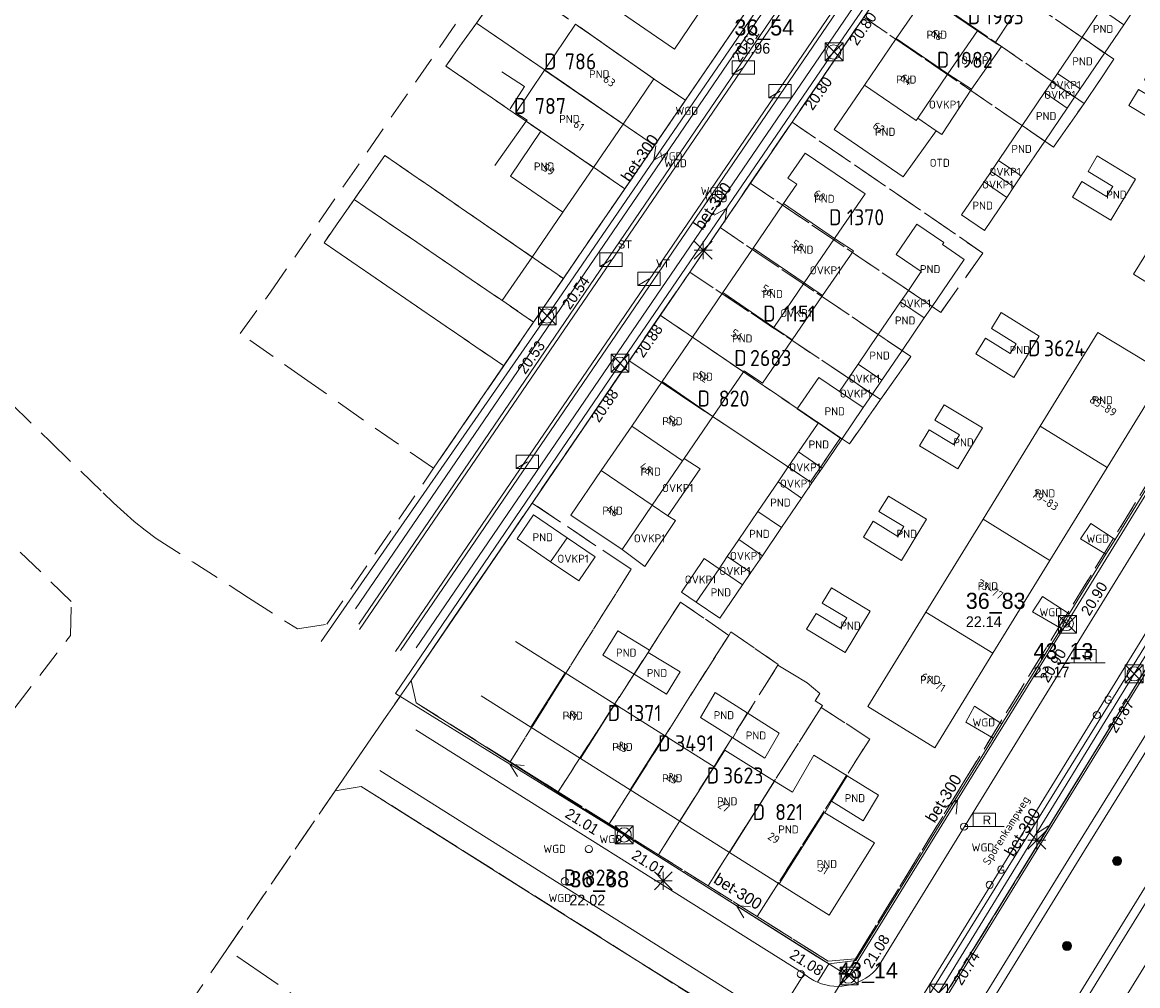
# Model space of a CAD drawing. Header units: metres. Extents: x 207644 to 210135, y 370459 to 373417.
# Tile 11 of 256: x 207816 to 207941, y 371877 to 371985. Entities that reach past the tile are written whole.
import ezdxf
from ezdxf.enums import TextEntityAlignment as Align

# ---------------------------------------------------------------- set-up
doc = ezdxf.new("R2010")
doc.units = ezdxf.units.M
doc.linetypes.add('HIDDEN2', pattern=[4.7625, 3.175, -1.5875])
for name, color, linetype in [('combi_kolk', 7, 'Continuous'), ('CON_BxH300x300mm', 7, 'Continuous'), ('DMM_BxH300x300mm', 7, 'Continuous'), ('GB', 1, 'Continuous'), ('GB07', 1, 'Continuous'), ('GB11', 1, 'Continuous'), ('INV_BxH300x300mm', 7, 'Continuous'), ('KAD_perceelnummer', 212, 'Continuous'), ('KAD_sectie', 212, 'Continuous'), ('KAD_Vastgesteld_Perceel', 212, 'Continuous'), ('KO_INSPECTIE', 7, 'Continuous'), ('NAR', 7, 'Continuous'), ('NLV_inspectieput', 7, 'Continuous'), ('NNR_inspectieput', 7, 'Continuous'), ('NOD_inspectieput', 7, 'Continuous'), ('ORL', 7, 'Continuous'), ('OTD', 7, 'Continuous'), ('OVKP1', 7, 'Continuous'), ('PIJL', 7, 'Continuous'), ('PND', 7, 'Continuous'), ('trottoirkolk', 7, 'Continuous'), ('WGD', 7, 'Continuous')]:
    doc.layers.add(name, color=color, linetype=linetype)
for name, color, linetype, lineweight in [('GIMGMV', 7, 'Continuous', 25), ('GMV', 7, 'Continuous', 25), ('GP1', 7, 'Continuous', 30), ('Q21_lantaarnpaal', 1, 'Continuous', 0), ('Q23_kolk', 153, 'Continuous', 0), ('Q26_boom', 72, 'Continuous', 0), ('Q28_rioolput', 153, 'Continuous', 0), ('Q89_trottoirkolk_rechts', 153, 'Continuous', 0)]:
    doc.layers.add(name, color=color, linetype=linetype, lineweight=lineweight)
doc.styles.add('ISO', font='isocpeur.ttf', dxfattribs={"height": 1})
doc.styles.add('ISOCP', font='ISOCP.shx', dxfattribs={"height": 1.8})

# ---------------------------------------------------------------- blocks, each defined once
blk = doc.blocks.new('ACMAP_ANN_TEMPLATE_Vastgesteld_Perceelnummer')
at = {"layer": 'KAD_perceelnummer', "style": 'ISOCP'}
blk.add_attdef('Perceelnummer', text='', height=1.8, dxfattribs=at).set_placement((0, 0), align=Align.MIDDLE)
at = {"layer": 'KAD_sectie', "style": 'ISOCP'}
blk.add_attdef('sectie', text='', height=1.8, dxfattribs=at).set_placement((-2.7, 0), align=Align.MIDDLE_RIGHT)
blk = doc.blocks.new('Q28')
at = {"linetype": 'Continuous'}
for p, q in [((-1, -1), (1, 1)), ((-1, 1), (1, -1))]:
    blk.add_line(p, q, dxfattribs=at)
blk.add_lwpolyline([(1, 1), (1, -1), (-1, -1), (-1, 1)], close=True)
blk = doc.blocks.new('Q89')
for p, q in [((1, 0), (0, 0)), ((3.5, 0), (4.5, 0))]:
    blk.add_line(p, q)
blk.add_lwpolyline([(1, 0), (3.5, 0), (3.5, 1.5), (1, 1.5), (1, 0)])
blk.add_text('R', height=1).set_placement((2.07, 0.25))
blk = doc.blocks.new('Q26')
blk.add_hatch(color=256).paths.add_polyline_path([(-0.45, -0.01, 1), (0.55, -0.01, 1)])
blk.add_circle((0.05, -0.01), 0.5)
blk = doc.blocks.new('Q23')
blk.add_line((-1.25, -0.75), (0, 0))
blk.add_lwpolyline([(-1.25, -0.75), (1.25, -0.75), (1.25, 0.75), (-1.25, 0.75), (-1.25, -0.75)])
blk = doc.blocks.new('Q21')
for p, q in [((-1, 1), (0, 0)), ((-1, 0), (0, 0)), ((-1, -1), (0, 0)), ((0, 1), (0, 0)), ((0, 0), (1, 1)), ((0, 0), (1, 0)), ((0, 0), (0, -1)), ((0, 0), (1, -1))]:
    blk.add_line(p, q)

msp = doc.modelspace()

# ---------------------------------------------------------------- linework, layer by layer
at = {"layer": 'combi_kolk', "color": 253, "lineweight": 13}
for centre in [(207879.79, 371892.01), (207877.09, 371888.41), (207903.55, 371878)]:
    msp.add_circle(centre, 0.4, dxfattribs=at)
at = {"layer": 'CON_BxH300x300mm', "color": 253, "linetype": 'Continuous', "lineweight": 13}
for points in [[(207932.73, 372018.4), (207907.24, 371981.34)], [(207899.08, 371986.71), (207875.07, 371951.75)], [(207907.24, 371981.34), (207883.27, 371946.35)], [(207957.67, 371956.84), (207933.33, 371917.29)], [(207875.07, 371951.75), (207849.77, 371915.26)], [(207963.52, 371947.899), (207940.931, 371911.645)], [(207883.27, 371946.35), (207858.12, 371909.45)], [(207933.33, 371917.29), (207908.91, 371877.77)], [(207940.931, 371911.645), (207919.01, 371875.88)], [(207858.12, 371909.45), (207883.75, 371893.6)], [(207883.75, 371893.6), (207908.91, 371877.77)]]:
    msp.add_lwpolyline(points, dxfattribs=at)
at = {"layer": 'GB', "color": 253, "linetype": 'Continuous', "lineweight": 13}
for points in [[(207914.255, 371982.833), (207917.557, 371987.671)], [(207923.357, 371983.712), (207917.557, 371987.671)], [(207883.44, 371985.713), (207889.378, 371981.656)], [(207889.378, 371981.656), (207892.771, 371986.611)], [(207887.097, 371978.313), (207878.307, 371984.454)], [(207920.054, 371978.873), (207923.357, 371983.712)], [(207923.357, 371983.712), (207925.352, 371982.35)], [(207910.703, 371977.631), (207914.255, 371982.833)], [(207883.635, 371973.263), (207887.097, 371978.313)], [(207916.673, 371973.913), (207920.054, 371978.873)], [(207910.703, 371977.631), (207907.297, 371972.642)], [(207880.307, 371968.408), (207883.635, 371973.263)], [(207907.297, 371972.642), (207915.049, 371967.338)], [(207902.104, 371967.187), (207904.038, 371970.008)], [(207904.038, 371970.008), (207910.77, 371965.453)], [(207876.864, 371963.385), (207880.307, 371968.408)], [(207903.096, 371966.509), (207902.104, 371967.187)], [(207940.877, 371956.424), (207947.391, 371966.972)], [(207901.622, 371964.351), (207903.096, 371966.509)], [(207898.217, 371959.365), (207901.622, 371964.351)], [(207910.77, 371965.453), (207907.34, 371960.437)], [(207873.421, 371958.363), (207876.864, 371963.385)], [(207867.595, 371962.382), (207873.421, 371958.363)], [(207894.812, 371954.378), (207898.217, 371959.365)], [(207870.074, 371953.48), (207873.421, 371958.363)], [(207948.384, 371951.79), (207940.877, 371956.424)], [(207894.812, 371954.378), (207891.407, 371949.392)], [(207888.002, 371944.406), (207891.407, 371949.392)], [(207930.403, 371939.391), (207936.868, 371949.893)], [(207936.868, 371949.893), (207944.42, 371945.356)], [(207897.192, 371945.596), (207897.12, 371945.491)], [(207884.597, 371939.419), (207888.002, 371944.406)], [(207893.712, 371940.506), (207897.12, 371945.491)], [(207944.42, 371945.356), (207937.895, 371934.76)], [(207881.192, 371934.433), (207884.597, 371939.419)], [(207890.485, 371935.787), (207893.712, 371940.506)], [(207923.996, 371928.984), (207930.403, 371939.391)], [(207877.787, 371929.447), (207881.192, 371934.433)], [(207931.488, 371924.353), (207937.895, 371934.76)], [(207883.516, 371925.582), (207877.787, 371929.447)], [(207917.59, 371918.578), (207923.996, 371928.984)], [(207925.08, 371913.948), (207931.488, 371924.353)], [(207917.59, 371918.578), (207911.075, 371907.996)], [(207871.555, 371915.291), (207877.127, 371911.779)], [(207918.57, 371903.375), (207925.08, 371913.948)], [(207882.699, 371908.268), (207877.127, 371911.779)], [(207873.286, 371905.684), (207867.714, 371909.196)], [(207888.272, 371904.756), (207882.699, 371908.268)], [(207911.075, 371907.996), (207918.57, 371903.375)], [(207878.858, 371902.172), (207873.286, 371905.684)], [(207888.272, 371904.756), (207893.844, 371901.244)], [(207884.431, 371898.661), (207878.858, 371902.172)], [(207893.871, 371901.227), (207893.844, 371901.244)], [(207884.431, 371898.661), (207890.003, 371895.149)], [(207890.003, 371895.149), (207895.576, 371891.638)], [(207911.828, 371892.718), (207906.721, 371884.615)], [(207895.576, 371891.638), (207901.148, 371888.126)], [(207906.721, 371884.615), (207901.148, 371888.126)]]:
    msp.add_lwpolyline(points, dxfattribs=at)
at = {"layer": 'GB07', "color": 253, "linetype": 'Continuous', "lineweight": 13}
for points in [[(207920.054, 371978.873), (207914.255, 371982.833)], [(207937.615, 371981.221), (207935.095, 371982.994)], [(207883.635, 371973.263), (207874.831, 371979.318)], [(207916.507, 371973.669), (207910.703, 371977.631)], [(207874.406, 371972.456), (207872.775, 371973.575)], [(207916.673, 371973.913), (207916.507, 371973.669)], [(207930.923, 371971.351), (207928.381, 371973.092)], [(207880.307, 371968.408), (207874.406, 371972.456)], [(207870.994, 371967.409), (207876.864, 371963.385)], [(207901.622, 371964.351), (207907.34, 371960.437)], [(207903.936, 371955.459), (207898.217, 371959.365)], [(207894.812, 371954.378), (207900.528, 371950.475)], [(207918.27, 371952.827), (207915.617, 371954.624)], [(207891.407, 371949.392), (207897.12, 371945.491)], [(207900.528, 371950.475), (207902.583, 371949.072)], [(207912.248, 371949.673), (207914.904, 371947.88)], [(207893.712, 371940.506), (207888.002, 371944.406)], [(207890.304, 371935.522), (207884.597, 371939.419)], [(207905.517, 371939.785), (207905.497, 371939.755)], [(207908.139, 371937.939), (207905.517, 371939.785)], [(207930.403, 371939.391), (207937.895, 371934.76)], [(207890.485, 371935.787), (207890.304, 371935.522)], [(207886.899, 371930.535), (207881.192, 371934.433)], [(207901.406, 371928.045), (207898.756, 371929.848)], [(207931.488, 371924.353), (207923.996, 371928.984)], [(207917.59, 371918.578), (207925.08, 371913.948)], [(207886.451, 371914.054), (207884.858, 371911.603)], [(207873.286, 371905.684), (207877.127, 371911.779)], [(207882.699, 371908.268), (207878.858, 371902.172)], [(207897.542, 371907.279), (207895.924, 371904.478)], [(207884.431, 371898.661), (207888.272, 371904.756)], [(207890.003, 371895.149), (207893.844, 371901.244)], [(207895.576, 371891.638), (207900.613, 371899.631)], [(207906.99, 371897.381), (207908.767, 371900.216)], [(207906.173, 371896.1), (207901.148, 371888.126)], [(207906.236, 371896.062), (207906.173, 371896.1)]]:
    msp.add_lwpolyline(points, dxfattribs=at)
at = {"layer": 'GB11', "color": 253, "linetype": 'Continuous', "lineweight": 13}
for points in [[(207925.352, 371982.35), (207928.722, 371987.474)], [(207937.219, 371986.126), (207935.095, 371982.994)], [(207937.219, 371986.126), (207939.769, 371984.398)], [(207878.307, 371984.454), (207874.831, 371979.318)], [(207937.615, 371981.221), (207939.769, 371984.398)], [(207935.095, 371982.994), (207932.344, 371978.936)], [(207934.894, 371977.207), (207937.615, 371981.221)], [(207940.342, 371975.329), (207941.432, 371977.135), (207944.177, 371975.477), (207944.834, 371976.564), (207942.088, 371978.222), (207943.154, 371979.986), (207947.484, 371977.371), (207944.672, 371972.714), (207940.342, 371975.329)], [(207871.589, 371974.527), (207874.831, 371979.318)], [(207932.344, 371978.936), (207934.894, 371977.207)], [(207930.887, 371976.788), (207928.381, 371973.092)], [(207930.887, 371976.788), (207933.437, 371975.059)], [(207872.875, 371973.716), (207871.589, 371974.527)], [(207930.923, 371971.351), (207933.437, 371975.059)], [(207872.775, 371973.575), (207872.875, 371973.716)], [(207916.673, 371973.913), (207918.736, 371972.514)], [(207928.381, 371973.092), (207925.73, 371969.182)], [(207874.406, 371972.456), (207870.994, 371967.409)], [(207915.049, 371967.338), (207918.736, 371972.514)], [(207928.28, 371967.453), (207930.923, 371971.351)], [(207941.094, 371967.09), (207938.307, 371962.482), (207934.014, 371965.08), (207935.064, 371966.816), (207937.847, 371965.132), (207938.541, 371966.279), (207935.758, 371967.963), (207936.802, 371969.687), (207941.094, 371967.09)], [(207925.73, 371969.182), (207928.28, 371967.453)], [(207924.1, 371966.778), (207921.59, 371963.076)], [(207924.1, 371966.778), (207926.65, 371965.049)], [(207926.65, 371965.049), (207924.14, 371961.347)], [(207916.428, 371961.833), (207914.266, 371958.655)], [(207916.577, 371962.051), (207916.428, 371961.833)], [(207919.601, 371959.992), (207916.577, 371962.051)], [(207924.14, 371961.347), (207921.59, 371963.076)], [(207907.34, 371960.437), (207903.936, 371955.459)], [(207919.435, 371959.748), (207919.601, 371959.992)], [(207921.858, 371958.099), (207919.435, 371959.748)], [(207914.266, 371958.655), (207917.064, 371956.75)], [(207918.27, 371952.827), (207921.858, 371958.099)], [(207917.064, 371956.75), (207915.617, 371954.624)], [(207903.936, 371955.459), (207900.528, 371950.475)], [(207912.248, 371949.673), (207914.737, 371953.331)], [(207914.737, 371953.331), (207917.386, 371951.528)], [(207923.174, 371947.497), (207924.254, 371949.25), (207927.028, 371947.54), (207927.71, 371948.648), (207924.936, 371950.358), (207926.031, 371952.134), (207930.292, 371949.508), (207927.436, 371944.872), (207923.174, 371947.497)], [(207914.904, 371947.88), (207917.386, 371951.528)], [(207909.992, 371946.358), (207912.248, 371949.673)], [(207902.583, 371949.072), (207899.258, 371944.24)], [(207912.641, 371944.555), (207914.904, 371947.88)], [(207899.258, 371944.24), (207897.192, 371945.596)], [(207909.992, 371946.358), (207912.641, 371944.555)], [(207903.166, 371941.342), (207905.57, 371944.875)], [(207905.57, 371944.875), (207907.903, 371943.288)], [(207907.903, 371943.288), (207910.553, 371941.486)], [(207905.497, 371939.755), (207903.166, 371941.342)], [(207908.139, 371937.939), (207910.553, 371941.486)], [(207916.856, 371937.201), (207917.936, 371938.993), (207920.689, 371937.334), (207921.347, 371938.426), (207918.594, 371940.085), (207919.632, 371941.808), (207923.939, 371939.212), (207921.164, 371934.606), (207916.856, 371937.201)], [(207903.29, 371936.512), (207905.497, 371939.755)], [(207905.941, 371934.708), (207908.139, 371937.939)], [(207903.29, 371936.512), (207905.941, 371934.708)], [(207890.304, 371935.522), (207886.899, 371930.535)], [(207898.756, 371929.848), (207901.002, 371933.149)], [(207901.002, 371933.149), (207903.652, 371931.345)], [(207901.406, 371928.045), (207903.652, 371931.345)], [(207910.573, 371926.953), (207911.662, 371928.744), (207914.444, 371927.055), (207915.106, 371928.145), (207912.324, 371929.834), (207913.379, 371931.573), (207917.656, 371928.975), (207914.851, 371924.355), (207910.573, 371926.953)], [(207877.346, 371926.897), (207873.598, 371929.455), (207871.764, 371926.768), (207875.511, 371924.21)], [(207886.899, 371930.535), (207883.516, 371925.582)], [(207898.756, 371929.848), (207896.607, 371926.689)], [(207875.511, 371924.21), (207877.346, 371926.897)], [(207899.256, 371924.886), (207901.406, 371928.045)], [(207896.607, 371926.689), (207899.256, 371924.886)], [(207891.832, 371919.673), (207894.387, 371923.428)], [(207894.387, 371923.428), (207897.037, 371921.625)], [(207897.037, 371921.625), (207894.482, 371917.87)], [(207905.262, 371918.409), (207908.018, 371916.753), (207908.712, 371917.907), (207905.959, 371919.561), (207907.007, 371921.293), (207911.327, 371918.679), (207908.528, 371914.054), (207904.209, 371916.668), (207905.262, 371918.409)], [(207891.832, 371919.673), (207894.482, 371917.87)], [(207883.051, 371916.481), (207881.371, 371913.74)], [(207886.604, 371914.303), (207883.051, 371916.481)], [(207881.371, 371913.74), (207884.858, 371911.603)], [(207886.451, 371914.054), (207886.604, 371914.303)], [(207886.451, 371914.054), (207890.013, 371911.87)], [(207890.013, 371911.87), (207888.487, 371909.379)], [(207888.487, 371909.379), (207884.858, 371911.603)], [(207893.946, 371909.556), (207892.326, 371906.752)], [(207897.542, 371907.279), (207893.946, 371909.556)], [(207897.542, 371907.279), (207901.138, 371905.001)], [(207892.326, 371906.752), (207895.924, 371904.478)], [(207899.522, 371902.203), (207895.924, 371904.478)], [(207901.138, 371905.001), (207899.522, 371902.203)], [(207895.047, 371903.078), (207893.871, 371901.227)], [(207900.613, 371899.631), (207895.047, 371903.078)], [(207902.634, 371898.379), (207905.017, 371902.542)], [(207905.017, 371902.542), (207908.767, 371900.216)], [(207900.613, 371899.631), (207902.634, 371898.379)], [(207912.253, 371898.054), (207908.767, 371900.216)], [(207910.535, 371895.182), (207912.253, 371898.054)], [(207906.236, 371896.062), (207906.99, 371897.381)], [(207906.99, 371897.381), (207910.535, 371895.182)], [(207906.236, 371896.062), (207911.828, 371892.718)]]:
    msp.add_lwpolyline(points, dxfattribs=at)
at = {"layer": 'GIMGMV', "color": 253, "linetype": 'Continuous', "lineweight": 13}
for points in [[(207872.594, 371977.453), (207870.042, 371979.111)], [(207870.973, 371974.957), (207872.594, 371977.453)]]:
    msp.add_lwpolyline(points, dxfattribs=at)
at = {"layer": 'GMV', "color": 253, "linetype": 'Continuous', "lineweight": 13}
for points in [[(207853.64, 371918.918), (207922.675, 372020.052)], [(207853.985, 371917.21), (207924.379, 372020.419)], [(207925.015, 372020.476), (207854.092, 371916.609)], [(207890.6, 371975.911), (207920.193, 372019.152)], [(207928.976, 372017.966), (207858.105, 371914.14)], [(207929.1, 372017.384), (207858.679, 371914.249)], [(207929.436, 372015.665), (207860.414, 371914.565)], [(207931.764, 372016.21), (207903.692, 371975.103)], [(207912.242, 371878.816), (207979.916, 371988.769)], [(207919.449, 371878.096), (207981.707, 371978.551)], [(207982.704, 371977.897), (207920.777, 371877.388)], [(207863.207, 371935.884), (207890.6, 371975.911)], [(207903.692, 371975.103), (207874.173, 371931.876)], [(207934.513, 371892.383), (207975.49, 371958.404)], [(207935.364, 371891.857), (207976.755, 371958.545)], [(207983.739, 371955.064), (207938.53, 371881.871)], [(207984.59, 371954.538), (207939.381, 371881.346)], [(207987.193, 371951.761), (207940.916, 371876.988)], [(207938.789, 371926.687), (207945.325, 371937.337)], [(207874.173, 371931.876), (207859.859, 371910.915)], [(207934.899, 371926.769), (207936.07, 371928.497)], [(207936.07, 371928.497), (207938.789, 371926.687)], [(207951.775, 371927.223), (207886.483, 371821.156)], [(207887.866, 371827.805), (207949.421, 371927.895)], [(207937.758, 371925.048), (207934.899, 371926.769)], [(207937.758, 371925.048), (207938.789, 371926.687)], [(207933.635, 371918.359), (207937.758, 371925.048)], [(207929.53, 371918.613), (207930.649, 371920.31)], [(207930.649, 371920.31), (207933.635, 371918.359)], [(207932.736, 371916.715), (207929.53, 371918.613)], [(207932.736, 371916.715), (207933.635, 371918.359)], [(207926.097, 371906.049), (207932.736, 371916.715)], [(207860.423, 371908.397), (207905.264, 371880.012)], [(207922.046, 371906.217), (207923.016, 371908.024)], [(207923.016, 371908.024), (207926.097, 371906.049)], [(207925.123, 371904.446), (207922.046, 371906.217)], [(207925.123, 371904.446), (207926.097, 371906.049)], [(207903.921, 371878.026), (207860.408, 371905.383)], [(207921.425, 371898.474), (207925.123, 371904.446)], [(207900.705, 371872.863), (207856.374, 371900.804)], [(207909.722, 371879.53), (207921.425, 371898.474)], [(207856.522, 371897.616), (207875.689, 371885.518)], [(207874.222, 371794.468), (207934.513, 371892.383)], [(207875.074, 371793.944), (207935.364, 371891.857)], [(207875.689, 371885.518), (207877.635, 371884.254)], [(207877.635, 371884.254), (207877.919, 371884.077)], [(207877.919, 371884.077), (207886.56, 371878.677)], [(207938.53, 371881.871), (207881.19, 371788.713)], [(207939.381, 371881.346), (207882.044, 371788.192)], [(207905.264, 371880.012), (207906.695, 371879.144)], [(207906.695, 371879.144), (207909.722, 371879.53)], [(207869.556, 371796.678), (207919.449, 371878.096)], [(207886.56, 371878.677), (207891.291, 371875.718)], [(207906.695, 371879.144), (207905.43, 371877.09)], [(207920.777, 371877.388), (207870.443, 371796.273)], [(207940.916, 371876.988), (207887.892, 371791.087)], [(207900.705, 371872.863), (207903.921, 371878.026)]]:
    msp.add_lwpolyline(points, dxfattribs=at)
for points in [[(207905.43, 371877.09, 0.336785), (207912.242, 371878.816)], [(207903.921, 371878.026, 0.0765894), (207905.43, 371877.09)]]:
    msp.add_lwpolyline(points, format="xyb", dxfattribs=at)
at = {"layer": 'GP1', "color": 253, "linetype": 'Continuous', "lineweight": 13}
for points in [[(207939.769, 371984.398), (207941.038, 371986.27)], [(207922.69, 371977.158), (207926.046, 371981.963)], [(207925.352, 371982.35), (207926.046, 371981.963)], [(207922.69, 371977.158), (207920.054, 371978.873)], [(207932.344, 371978.936), (207931.693, 371977.976)], [(207919.376, 371972.095), (207922.69, 371977.158)], [(207931.693, 371977.976), (207930.887, 371976.788)], [(207931.693, 371977.976), (207934.256, 371976.266)], [(207934.256, 371976.266), (207934.894, 371977.207)], [(207933.437, 371975.059), (207934.256, 371976.266)], [(207869.252, 371968.603), (207872.775, 371973.575)], [(207918.736, 371972.514), (207919.376, 371972.095)], [(207925.73, 371969.182), (207924.888, 371967.94)], [(207924.888, 371967.94), (207924.1, 371966.778)], [(207927.438, 371966.211), (207924.888, 371967.94)], [(207927.438, 371966.211), (207928.28, 371967.453)], [(207927.438, 371966.211), (207926.65, 371965.049)], [(207909.448, 371959.05), (207907.34, 371960.437)], [(207906.005, 371954.046), (207909.448, 371959.05)], [(207906.005, 371954.046), (207903.936, 371955.459)], [(207914.737, 371953.331), (207915.617, 371954.624)], [(207902.583, 371949.072), (207906.005, 371954.046)], [(207917.386, 371951.528), (207918.27, 371952.827)], [(207908.941, 371944.814), (207909.992, 371946.358)], [(207907.903, 371943.288), (207908.941, 371944.814)], [(207911.564, 371942.972), (207908.941, 371944.814)], [(207911.564, 371942.972), (207912.641, 371944.555)], [(207910.553, 371941.486), (207911.564, 371942.972)], [(207892.261, 371934.615), (207890.485, 371935.787)], [(207902.152, 371934.839), (207903.29, 371936.512)], [(207888.631, 371929.352), (207892.261, 371934.615)], [(207901.002, 371933.149), (207902.152, 371934.839)], [(207902.152, 371934.839), (207904.807, 371933.042)], [(207904.807, 371933.042), (207905.941, 371934.708)], [(207903.652, 371931.345), (207904.807, 371933.042)], [(207883.516, 371925.582), (207886.057, 371923.689), (207889.492, 371928.846), (207888.631, 371929.352)], [(207886.899, 371930.535), (207888.631, 371929.352)], [(207875.511, 371924.21), (207878.655, 371922.064), (207880.49, 371924.751), (207877.346, 371926.897)], [(207896.607, 371926.689), (207895.319, 371924.797)], [(207891.832, 371919.673), (207890.166, 371920.807), (207892.722, 371924.561), (207894.387, 371923.428)], [(207894.387, 371923.428), (207895.319, 371924.797)], [(207897.969, 371922.994), (207895.319, 371924.797)], [(207897.969, 371922.994), (207899.256, 371924.886)], [(207897.969, 371922.994), (207897.037, 371921.625)]]:
    msp.add_lwpolyline(points, dxfattribs=at)
at = {"layer": 'KAD_Vastgesteld_Perceel', "color": 253, "linetype": 'HIDDEN2', "lineweight": 13}
for points in [[(207978.172, 371991.11), (207921.953, 371899.736), (207909.693, 371879.709), (207906.639, 371879.444), (207898.658, 371884.443), (207911.288, 371904.346), (207905.839, 371907.883), (207905.839, 371907.883), (207905.987, 371908.116), (207905.184, 371908.632), (207905.675, 371909.442), (207904.268, 371910.629), (207902.66, 371911.609), (207900.992, 371912.626), (207901.036, 371912.696), (207895.722, 371916.355), (207895.471, 371915.959), (207890.058, 371919.683), (207876.348, 371898.421), (207870.956, 371901.799), (207884.546, 371923.366), (207873.431, 371930.793), (207884.308, 371946.724), (207904.643, 371933.176), (207908.001, 371938.096), (207909.003, 371937.414), (207912.503, 371942.387), (207915.897, 371947.209), (207894.502, 371961.655), (207897.896, 371966.626), (207919.266, 371952.153), (207923.953, 371958.807), (207902.581, 371973.487), (207910.618, 371985.254), (207931.895, 371970.685), (207935.311, 371975.561), (207938.663, 371980.529), (207917.36, 371995.124)], [(207814.981, 371941.964), (207819.41, 371937.669), (207825.331, 371931.929), (207826.493, 371930.802), (207827.644, 371929.75), (207828.826, 371928.734), (207830.038, 371927.753), (207831.279, 371926.808), (207835.437, 371924.148), (207841.65, 371920.173), (207847.117, 371916.675), (207850.42, 371917.2), (207862.388, 371934.688), (207870.251, 371946.178), (207873.599, 371951.071), (207876.932, 371955.941), (207883.816, 371966), (207887.138, 371970.854), (207890.618, 371975.938), (207892.378, 371978.51), (207903.068, 371994.129)], [(207848.949, 371781.25), (207856.991, 371794.325), (207879.003, 371829.807), (207901.874, 371866.73), (207909.693, 371879.709), (207921.953, 371899.736), (207978.172, 371991.11), (207977, 371994.192), (207979.284, 371992.76), (207988.503, 371987.465), (207984.34, 371980.692), (207984.34, 371980.692), (207932.007, 371895.54), (207820.897, 371715.341)], [(207903.068, 371994.129), (207892.378, 371978.51), (207890.618, 371975.938), (207887.102, 371978.309), (207881.41, 371982.286), (207870.801, 371989.694), (207867.18, 371984.579), (207863.766, 371979.756), (207883.816, 371966), (207876.932, 371955.941), (207856.919, 371969.746), (207853.486, 371964.817), (207850.105, 371959.964), (207870.251, 371946.178), (207862.388, 371934.688), (207854.272, 371940.281), (207848.286, 371944.485), (207840.691, 371949.803), (207844.107, 371954.428), (207866.361, 371986.648)], [(207910.618, 371985.254), (207902.581, 371973.487), (207902.109, 371972.797), (207897.896, 371966.626), (207894.502, 371961.655), (207891.107, 371956.682), (207887.798, 371951.835), (207884.308, 371946.724), (207873.431, 371930.793), (207859.859, 371910.915), (207851.343, 371898.553), (207839.19, 371880.754), (207835.689, 371875.626)], [(207771.776, 371851.083), (207821.685, 371915.963), (207821.769, 371919.773), (207800.302, 371940.421)], [(207848.903, 371874.168), (207842.937, 371878.214), (207839.19, 371880.754), (207851.343, 371898.553), (207854.282, 371899.03), (207900.582, 371869.806)]]:
    msp.add_lwpolyline(points, dxfattribs=at)
for points in [[(207917.36, 371995.124), (207938.663, 371980.529), (207935.311, 371975.561), (207914.024, 371990.241), (207917.36, 371995.124)], [(207887.138, 371970.854), (207867.18, 371984.579), (207870.801, 371989.694), (207881.41, 371982.286), (207887.102, 371978.309), (207890.618, 371975.938), (207887.138, 371970.854)], [(207910.618, 371985.254), (207914.024, 371990.241), (207935.311, 371975.561), (207931.895, 371970.685), (207910.618, 371985.254)], [(207867.18, 371984.579), (207887.138, 371970.854), (207883.816, 371966), (207863.766, 371979.756), (207867.18, 371984.579)], [(208009.722, 371967.476), (208005.39, 371960.57), (207956.65, 371881.538), (207845.987, 371699.643), (207794.044, 371617.783), (207792.845, 371615.893), (207773.131, 371584.95), (207746.677, 371546.348), (207737.006, 371533.51), (207703.08, 371481.528), (207701.801, 371482.262), (207692.452, 371468.103), (207655.61, 371473.929), (207671.991, 371500.73), (207676.799, 371508.43), (207710.999, 371565.357), (207742.297, 371615.197), (207752.88, 371608.71), (207786.699, 371661.231), (207820.897, 371715.341), (207932.007, 371895.54), (207984.34, 371980.692), (208009.722, 371967.476)], [(207897.896, 371966.626), (207902.109, 371972.797), (207902.581, 371973.487), (207923.953, 371958.807), (207919.266, 371952.153), (207897.896, 371966.626)], [(207873.599, 371951.071), (207853.486, 371964.817), (207856.919, 371969.746), (207876.932, 371955.941), (207873.599, 371951.071)], [(207873.599, 371951.071), (207870.251, 371946.178), (207850.105, 371959.964), (207853.486, 371964.817), (207873.599, 371951.071)], [(207891.107, 371956.682), (207894.502, 371961.655), (207915.897, 371947.209), (207912.503, 371942.387), (207891.107, 371956.682)], [(207891.107, 371956.682), (207912.503, 371942.387), (207909.003, 371937.414), (207908.001, 371938.096), (207887.798, 371951.835), (207891.107, 371956.682)], [(207908.001, 371938.096), (207904.643, 371933.176), (207884.308, 371946.724), (207887.798, 371951.835), (207908.001, 371938.096)], [(207884.546, 371923.366), (207870.956, 371901.799), (207860.449, 371908.381), (207859.859, 371910.915), (207873.431, 371930.793), (207884.546, 371923.366)], [(207882.081, 371894.829), (207876.348, 371898.421), (207890.058, 371919.683), (207895.471, 371915.959), (207882.081, 371894.829)], [(207900.992, 371912.626), (207893.826, 371901.253), (207889.987, 371895.16), (207887.6, 371891.371), (207882.081, 371894.829), (207895.471, 371915.959), (207895.722, 371916.355), (207901.036, 371912.696), (207900.992, 371912.626)], [(207902.66, 371911.609), (207904.268, 371910.629), (207905.675, 371909.442), (207905.184, 371908.632), (207905.987, 371908.116), (207905.839, 371907.883), (207893.153, 371887.892), (207887.6, 371891.371), (207889.987, 371895.16), (207893.826, 371901.253), (207900.992, 371912.626), (207902.66, 371911.609)], [(207898.658, 371884.443), (207906.639, 371879.444), (207909.693, 371879.709), (207901.874, 371866.73), (207900.582, 371869.806), (207854.282, 371899.03), (207851.343, 371898.553), (207859.859, 371910.915), (207860.449, 371908.381), (207870.956, 371901.799), (207876.348, 371898.421), (207882.081, 371894.829), (207887.6, 371891.371), (207893.153, 371887.892), (207898.658, 371884.443)], [(207893.153, 371887.892), (207905.839, 371907.883), (207911.288, 371904.346), (207898.658, 371884.443), (207893.153, 371887.892)]]:
    msp.add_lwpolyline(points, close=True, dxfattribs=at)
at = {"layer": 'NOD_inspectieput', "color": 253, "lineweight": 13}
for centre in [(207907.24, 371981.34), (207875.07, 371951.75), (207883.27, 371946.35), (207933.33, 371917.29), (207940.93, 371911.65), (207883.75, 371893.6), (207908.91, 371877.77)]:
    msp.add_circle(centre, 0.8, dxfattribs=at)
at = {"layer": 'PIJL', "color": 253, "lineweight": 13}
for points in [[(207887.3, 371970.82), (207887.08, 371969.23), (207888.48, 371970.01)], [(207893.85, 371963.06), (207895.26, 371963.84), (207895.04, 371962.25)], [(207872.54, 371901.38), (207870.94, 371901.53), (207871.78, 371900.16)], [(207919.75, 371896.68), (207921.12, 371897.53), (207920.98, 371895.93)], [(207930.11, 371895.37), (207929.97, 371893.76), (207931.34, 371894.61)], [(207897.93, 371885.53), (207896.33, 371885.69), (207897.17, 371884.31)]]:
    msp.add_lwpolyline(points, dxfattribs=at)
at = {"layer": 'trottoirkolk', "color": 253, "lineweight": 13}
for centre in [(207933.33, 371917.29), (207936.75, 371907.04), (207921.87, 371894.52), (207924.73, 371888)]:
    msp.add_circle(centre, 0.4, dxfattribs=at)

# ---------------------------------------------------------------- block references
at = {"layer": 'KAD_Vastgesteld_Perceel', "color": 253, "linetype": 'HIDDEN2', "lineweight": 13}
ref = msp.add_blockref('ACMAP_ANN_TEMPLATE_Vastgesteld_Perceelnummer', (207926.382, 371985.343), dxfattribs=at)
ref.add_attrib('Perceelnummer', '1983', dxfattribs={"layer": 'KAD_perceelnummer', "lineweight": 13, "height": 1.8, "style": 'ISOCP'}).set_placement((207926.382, 371985.343), align=Align.MIDDLE)
ref.add_attrib('sectie', 'D', dxfattribs={"layer": 'KAD_sectie', "lineweight": 13, "height": 1.8, "style": 'ISOCP'}).set_placement((207923.682, 371985.343), align=Align.MIDDLE_RIGHT)
ref = msp.add_blockref('ACMAP_ANN_TEMPLATE_Vastgesteld_Perceelnummer', (207878.865, 371980.274), dxfattribs=at)
ref.add_attrib('Perceelnummer', '786', dxfattribs={"layer": 'KAD_perceelnummer', "lineweight": 13, "height": 1.8, "style": 'ISOCP'}).set_placement((207878.865, 371980.274), align=Align.MIDDLE)
ref.add_attrib('sectie', 'D', dxfattribs={"layer": 'KAD_sectie', "lineweight": 13, "height": 1.8, "style": 'ISOCP'}).set_placement((207876.165, 371980.274), align=Align.MIDDLE_RIGHT)
ref = msp.add_blockref('ACMAP_ANN_TEMPLATE_Vastgesteld_Perceelnummer', (207922.909, 371980.463), dxfattribs=at)
ref.add_attrib('Perceelnummer', '1982', dxfattribs={"layer": 'KAD_perceelnummer', "lineweight": 13, "height": 1.8, "style": 'ISOCP'}).set_placement((207922.909, 371980.463), align=Align.MIDDLE)
ref.add_attrib('sectie', 'D', dxfattribs={"layer": 'KAD_sectie', "lineweight": 13, "height": 1.8, "style": 'ISOCP'}).set_placement((207920.209, 371980.463), align=Align.MIDDLE_RIGHT)
ref = msp.add_blockref('ACMAP_ANN_TEMPLATE_Vastgesteld_Perceelnummer', (207875.482, 371975.29), dxfattribs=at)
ref.add_attrib('Perceelnummer', '787', dxfattribs={"layer": 'KAD_perceelnummer', "lineweight": 13, "height": 1.8, "style": 'ISOCP'}).set_placement((207875.482, 371975.29), align=Align.MIDDLE)
ref.add_attrib('sectie', 'D', dxfattribs={"layer": 'KAD_sectie', "lineweight": 13, "height": 1.8, "style": 'ISOCP'}).set_placement((207872.782, 371975.29), align=Align.MIDDLE_RIGHT)
ref = msp.add_blockref('ACMAP_ANN_TEMPLATE_Vastgesteld_Perceelnummer', (207910.813, 371962.82), dxfattribs=at)
ref.add_attrib('Perceelnummer', '1370', dxfattribs={"layer": 'KAD_perceelnummer', "lineweight": 13, "height": 1.8, "style": 'ISOCP'}).set_placement((207910.813, 371962.82), align=Align.MIDDLE)
ref.add_attrib('sectie', 'D', dxfattribs={"layer": 'KAD_sectie', "lineweight": 13, "height": 1.8, "style": 'ISOCP'}).set_placement((207908.113, 371962.82), align=Align.MIDDLE_RIGHT)
ref = msp.add_blockref('ACMAP_ANN_TEMPLATE_Vastgesteld_Perceelnummer', (207903.427, 371952.021), dxfattribs=at)
ref.add_attrib('Perceelnummer', '1151', dxfattribs={"layer": 'KAD_perceelnummer', "lineweight": 13, "height": 1.8, "style": 'ISOCP'}).set_placement((207903.427, 371952.021), align=Align.MIDDLE)
ref.add_attrib('sectie', 'D', dxfattribs={"layer": 'KAD_sectie', "lineweight": 13, "height": 1.8, "style": 'ISOCP'}).set_placement((207900.727, 371952.021), align=Align.MIDDLE_RIGHT)
ref = msp.add_blockref('ACMAP_ANN_TEMPLATE_Vastgesteld_Perceelnummer', (207900.182, 371947.048), dxfattribs=at)
ref.add_attrib('Perceelnummer', '2683', dxfattribs={"layer": 'KAD_perceelnummer', "lineweight": 13, "height": 1.8, "style": 'ISOCP'}).set_placement((207900.182, 371947.048), align=Align.MIDDLE)
ref.add_attrib('sectie', 'D', dxfattribs={"layer": 'KAD_sectie', "lineweight": 13, "height": 1.8, "style": 'ISOCP'}).set_placement((207897.482, 371947.048), align=Align.MIDDLE_RIGHT)
ref = msp.add_blockref('ACMAP_ANN_TEMPLATE_Vastgesteld_Perceelnummer', (207933.124, 371948.145), dxfattribs=at)
ref.add_attrib('Perceelnummer', '3624', dxfattribs={"layer": 'KAD_perceelnummer', "lineweight": 13, "height": 1.8, "style": 'ISOCP'}).set_placement((207933.124, 371948.145), align=Align.MIDDLE)
ref.add_attrib('sectie', 'D', dxfattribs={"layer": 'KAD_sectie', "lineweight": 13, "height": 1.8, "style": 'ISOCP'}).set_placement((207930.424, 371948.145), align=Align.MIDDLE_RIGHT)
ref = msp.add_blockref('ACMAP_ANN_TEMPLATE_Vastgesteld_Perceelnummer', (207896.078, 371942.506), dxfattribs=at)
ref.add_attrib('Perceelnummer', '820', dxfattribs={"layer": 'KAD_perceelnummer', "lineweight": 13, "height": 1.8, "style": 'ISOCP'}).set_placement((207896.078, 371942.506), align=Align.MIDDLE)
ref.add_attrib('sectie', 'D', dxfattribs={"layer": 'KAD_sectie', "lineweight": 13, "height": 1.8, "style": 'ISOCP'}).set_placement((207893.378, 371942.506), align=Align.MIDDLE_RIGHT)
ref = msp.add_blockref('ACMAP_ANN_TEMPLATE_Vastgesteld_Perceelnummer', (207886, 371907.256), dxfattribs=at)
ref.add_attrib('Perceelnummer', '1371', dxfattribs={"layer": 'KAD_perceelnummer', "lineweight": 13, "height": 1.8, "style": 'ISOCP'}).set_placement((207886, 371907.256), align=Align.MIDDLE)
ref.add_attrib('sectie', 'D', dxfattribs={"layer": 'KAD_sectie', "lineweight": 13, "height": 1.8, "style": 'ISOCP'}).set_placement((207883.3, 371907.256), align=Align.MIDDLE_RIGHT)
ref = msp.add_blockref('ACMAP_ANN_TEMPLATE_Vastgesteld_Perceelnummer', (207891.638, 371903.863), dxfattribs=at)
ref.add_attrib('Perceelnummer', '3491', dxfattribs={"layer": 'KAD_perceelnummer', "lineweight": 13, "height": 1.8, "style": 'ISOCP'}).set_placement((207891.638, 371903.863), align=Align.MIDDLE)
ref.add_attrib('sectie', 'D', dxfattribs={"layer": 'KAD_sectie', "lineweight": 13, "height": 1.8, "style": 'ISOCP'}).set_placement((207888.938, 371903.863), align=Align.MIDDLE_RIGHT)
ref = msp.add_blockref('ACMAP_ANN_TEMPLATE_Vastgesteld_Perceelnummer', (207897.1, 371900.259), dxfattribs=at)
ref.add_attrib('Perceelnummer', '3623', dxfattribs={"layer": 'KAD_perceelnummer', "lineweight": 13, "height": 1.8, "style": 'ISOCP'}).set_placement((207897.1, 371900.259), align=Align.MIDDLE)
ref.add_attrib('sectie', 'D', dxfattribs={"layer": 'KAD_sectie', "lineweight": 13, "height": 1.8, "style": 'ISOCP'}).set_placement((207894.4, 371900.259), align=Align.MIDDLE_RIGHT)
ref = msp.add_blockref('ACMAP_ANN_TEMPLATE_Vastgesteld_Perceelnummer', (207902.248, 371896.163), dxfattribs=at)
ref.add_attrib('Perceelnummer', '821', dxfattribs={"layer": 'KAD_perceelnummer', "lineweight": 13, "height": 1.8, "style": 'ISOCP'}).set_placement((207902.248, 371896.163), align=Align.MIDDLE)
ref.add_attrib('sectie', 'D', dxfattribs={"layer": 'KAD_sectie', "lineweight": 13, "height": 1.8, "style": 'ISOCP'}).set_placement((207899.548, 371896.163), align=Align.MIDDLE_RIGHT)
ref = msp.add_blockref('ACMAP_ANN_TEMPLATE_Vastgesteld_Perceelnummer', (207881.061, 371888.823), dxfattribs=at)
ref.add_attrib('Perceelnummer', '823', dxfattribs={"layer": 'KAD_perceelnummer', "lineweight": 13, "height": 1.8, "style": 'ISOCP'}).set_placement((207881.061, 371888.823), align=Align.MIDDLE)
ref.add_attrib('sectie', 'D', dxfattribs={"layer": 'KAD_sectie', "lineweight": 13, "height": 1.8, "style": 'ISOCP'}).set_placement((207878.361, 371888.823), align=Align.MIDDLE_RIGHT)
at = {"layer": 'Q21_lantaarnpaal', "color": 253}
for p in [(207892.61, 371959.119), (207930.017, 371893.016), (207888.136, 371888.447)]:
    msp.add_blockref('Q21', p, dxfattribs=at)
at = {"layer": 'Q23_kolk', "color": 253}
for p in [(207897.125, 371979.612), (207901.228, 371976.934), (207882.278, 371958.062), (207886.544, 371955.93), (207872.898, 371935.422)]:
    msp.add_blockref('Q23', p, dxfattribs=at)
at = {"layer": 'Q26_boom', "color": 253}
for p in [(207938.971, 371890.692), (207933.352, 371881.168)]:
    msp.add_blockref('Q26', p, dxfattribs=at)
at = {"layer": 'Q28_rioolput', "color": 253}
for p in [(207907.289, 371981.354), (207875.133, 371951.75), (207883.284, 371946.462), (207933.465, 371917.19), (207940.933, 371911.644), (207883.746, 371893.601), (207908.973, 371877.794), (207919.01, 371875.879)]:
    msp.add_blockref('Q28', p, dxfattribs=at)
at = {"layer": 'Q89_trottoirkolk_rechts', "color": 253}
for p in [(207933.191, 371912.864), (207921.869, 371894.523)]:
    msp.add_blockref('Q89', p, dxfattribs=at)

# ---------------------------------------------------------------- texts
at = {"layer": 'DMM_BxH300x300mm', "color": 253, "lineweight": 13}
for rotation, p in [(55.52, (207884.37, 371966.66)), (55.59, (207892.54, 371961.28)), (58.29, (207918.56, 371894.85)), (58.5, (207927.4, 371891.06)), (327.82, (207893.67, 371888.29))]:
    msp.add_text('bet-300', height=1.3, rotation=rotation, dxfattribs=at).set_placement(p)
at = {"layer": 'INV_BxH300x300mm', "color": 253, "lineweight": 13}
for s, rotation, p in [('20.80', 55.48, (207909.86, 371981.97)), ('20.61', 55.52, (207896.71, 371980.09)), ('20.80', 55.59, (207904.88, 371974.71)), ('20.54', 55.52, (207877.69, 371952.38)), ('20.88', 55.59, (207885.89, 371946.98)), ('20.53', 55.26, (207872.67, 371945.14)), ('20.88', 55.72, (207880.93, 371939.72)), ('20.90', 58.39, (207935.91, 371918.05)), ('20.90', 58.29, (207931.29, 371910.56)), ('20.87', 58.5, (207938.91, 371904.91)), ('21.01', 328.27, (207877.02, 371895.65)), ('21.01', 327.82, (207884.48, 371891.01)), ('21.08', 58.29, (207911.49, 371878.53)), ('21.08', 327.82, (207902.2, 371879.87)), ('20.74', 58.5, (207921.59, 371876.64))]:
    msp.add_text(s, height=1.2, rotation=rotation, dxfattribs=at).set_placement(p)
at = {"layer": 'KO_INSPECTIE', "color": 253, "lineweight": 13}
for s, p in [('ST', (207883.08, 371959.32)), ('VT', (207887.34, 371957.19)), ('G', (207937.55, 371908.3)), ('G', (207925.54, 371889.26))]:
    msp.add_text(s, height=0.9, dxfattribs=at).set_placement(p)
at = {"layer": 'NAR', "color": 253, "linetype": 'Continuous', "lineweight": 13, "style": 'ISO'}
for s, rotation, p in [('66', 326.1, (207918.806, 371983.273)), ('63', 325.5, (207882.093, 371978.088)), ('64', 325.7, (207915.38, 371978.253)), ('61', 325.5, (207878.677, 371973.104)), ('62', 325.6, (207912.303, 371972.88)), ('59', 325.6, (207875.288, 371968.16)), ('60', 325.6, (207905.645, 371965.278)), ('58', 325.7, (207903.233, 371959.618)), ('56', 325.7, (207899.818, 371954.616)), ('54', 325.7, (207896.413, 371949.63)), ('52', 325.7, (207892.561, 371944.95)), ('85-89', 328.4, (207937.455, 371941.673)), ('50', 325.7, (207889.154, 371939.964)), ('48', 325.7, (207886.198, 371934.671)), ('79-83', 328.4, (207930.95, 371931.109)), ('46', 325.7, (207882.462, 371929.921)), ('73-77', 328.4, (207924.801, 371921.123)), ('67-71', 328.4, (207918.382, 371910.699)), ('21', 327.8, (207877.993, 371906.975)), ('23', 327.8, (207883.566, 371903.464)), ('25', 327.8, (207889.138, 371899.952)), ('27', 327.8, (207894.923, 371896.777)), ('29', 327.8, (207900.527, 371893.246)), ('31', 327.8, (207906.068, 371889.754))]:
    msp.add_text(s, height=0.9, rotation=rotation, dxfattribs=at).set_placement(p, align=Align.MIDDLE_CENTER)
at = {"layer": 'NLV_inspectieput', "color": 253, "lineweight": 13}
for s, p in [('21.96', (207896.11, 371981.15)), ('22.14', (207922.06, 371916.89)), ('22.17', (207929.66, 371911.25)), ('22.02', (207877.61, 371885.69))]:
    msp.add_text(s, height=1.2, dxfattribs=at).set_placement(p)
at = {"layer": 'NNR_inspectieput', "color": 253, "lineweight": 13}
for s, p in [('36_54', (207896.11, 371983.19)), ('36_83', (207922.06, 371918.93)), ('43_13', (207929.66, 371913.29)), ('36_68', (207877.61, 371887.73)), ('43_14', (207907.74, 371877.52))]:
    msp.add_text(s, height=1.8, dxfattribs=at).set_placement(p)
at = {"layer": 'ORL', "color": 253, "linetype": 'Continuous', "lineweight": 13, "style": 'ISO'}
msp.add_text('Sporenkampweg', height=0.9, rotation=58.4, dxfattribs=at).set_placement((207926.575, 371894.092), align=Align.MIDDLE_CENTER)
at = {"layer": 'OTD', "color": 253, "linetype": 'Continuous', "lineweight": 13, "style": 'ISO'}
msp.add_text('OTD', height=0.9, dxfattribs=at).set_placement((207919.134, 371968.917), align=Align.MIDDLE_CENTER)
at = {"layer": 'OVKP1', "color": 253, "linetype": 'Continuous', "lineweight": 13, "style": 'ISO'}
for p in [(207923.286, 371980.417), (207933.207, 371977.646), (207932.599, 371976.533), (207919.682, 371975.445), (207926.465, 371967.906), (207925.634, 371966.484), (207906.324, 371956.87), (207916.403, 371953.162), (207903.019, 371952.069), (207910.688, 371944.731), (207909.691, 371943.058), (207904.022, 371934.782), (207902.974, 371932.972), (207889.757, 371932.472), (207886.6, 371926.829), (207878.027, 371924.548), (207897.374, 371924.866), (207896.187, 371923.173), (207892.305, 371922.218)]:
    msp.add_text('OVKP1', height=0.9, dxfattribs=at).set_placement(p, align=Align.MIDDLE_CENTER)
at = {"layer": 'PND', "color": 253, "linetype": 'Continuous', "lineweight": 13, "style": 'ISO'}
for p in [(207937.448, 371983.93), (207918.806, 371983.272), (207935.143, 371980.297), (207880.964, 371978.849), (207915.379, 371978.252), (207931.069, 371974.159), (207877.612, 371973.831), (207913.017, 371972.39), (207928.312, 371970.477), (207874.78, 371968.507), (207938.946, 371965.348), (207906.196, 371964.884), (207923.951, 371964.126), (207903.833, 371959.184), (207918.062, 371957.004), (207900.409, 371954.212), (207915.259, 371951.25), (207896.995, 371949.232), (207928.119, 371947.957), (207912.393, 371947.321), (207892.561, 371944.948), (207937.412, 371942.313), (207907.365, 371941.069), (207889.155, 371939.963), (207905.579, 371937.354), (207921.807, 371937.588), (207886.727, 371934.309), (207930.946, 371931.872), (207901.275, 371930.845), (207882.46, 371929.931), (207874.625, 371926.957), (207898.917, 371927.338), (207915.444, 371927.344), (207924.539, 371921.465), (207894.597, 371920.777), (207909.134, 371917.047), (207883.988, 371914.022), (207887.436, 371911.737), (207918.078, 371910.977), (207877.993, 371906.975), (207894.934, 371907.017), (207898.531, 371904.741), (207883.565, 371903.465), (207889.138, 371899.952), (207909.622, 371897.717), (207895.308, 371897.362), (207902.172, 371894.208), (207906.488, 371890.337)]:
    msp.add_text('PND', height=0.9, dxfattribs=at).set_placement(p, align=Align.MIDDLE_CENTER)
at = {"layer": 'WGD', "color": 253, "linetype": 'Continuous', "lineweight": 13, "style": 'ISO'}
for p in [(207890.776, 371974.745), (207889.01, 371969.648), (207889.5, 371968.873), (207893.603, 371965.771), (207894.058, 371964.954), (207936.844, 371926.79), (207931.583, 371918.549), (207924.072, 371906.199), (207882.244, 371893.12), (207875.953, 371892.037), (207923.971, 371892.193), (207876.536, 371886.532)]:
    msp.add_text('WGD', height=0.9, dxfattribs=at).set_placement(p, align=Align.MIDDLE_CENTER)

doc.saveas('drawing.dxf')
